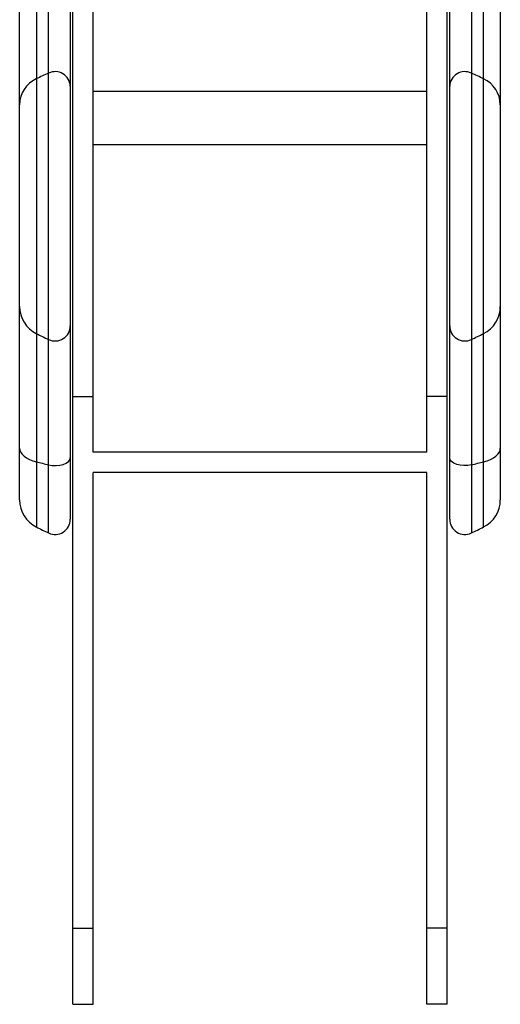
# Model space of a CAD drawing. Extents: x 3373 to 3643, y 1594 to 2429.
# Tile 1 of 8: x 3468 to 3563, y 1594 to 1788. Entities that reach past the tile are written whole.
import ezdxf

# ---------------------------------------------------------------- set-up
doc = ezdxf.new("R2010")
doc.units = 0
doc.header["$LTSCALE"] = 5
doc.layers.get('0').update_dxf_attribs({"linetype": 'CONTINUOUS'})

msp = doc.modelspace()

# ---------------------------------------------------------------- linework, layer by layer
at = {"color": 7, "linetype": 'CONTINUOUS'}
for p, q in [((3478.39, 1713.55), (3478.39, 1828.98)), ((3482.39, 1713.55), (3482.39, 1828.98)), ((3548.39, 1713.55), (3548.39, 1828.98)), ((3552.39, 1713.55), (3552.39, 1828.98)), ((3473.61, 1777.43), (3473.61, 1798.65)), ((3557.17, 1798.65), (3557.17, 1777.43)), ((3471.19, 1797.26), (3471.19, 1776.3)), ((3559.6, 1776.3), (3559.6, 1797.26)), ((3477.89, 1796.06), (3477.89, 1774.84)), ((3552.89, 1774.84), (3552.89, 1796.06)), ((3467.89, 1771.2), (3467.89, 1792.16)), ((3562.89, 1792.16), (3562.89, 1771.2)), ((3473.61, 1724.82), (3473.61, 1777.43)), ((3557.17, 1777.43), (3557.17, 1724.82)), ((3471.19, 1776.3), (3471.19, 1726.01)), ((3559.6, 1726.01), (3559.6, 1776.3)), ((3477.89, 1774.84), (3477.89, 1727.53)), ((3548.39, 1773.8), (3482.39, 1773.8)), ((3552.89, 1727.53), (3552.89, 1774.84)), ((3467.89, 1731.36), (3467.89, 1771.2)), ((3562.89, 1771.2), (3562.89, 1731.36)), ((3482.39, 1763.3), (3548.39, 1763.3)), ((3467.89, 1703.35), (3467.89, 1731.36)), ((3562.89, 1731.36), (3562.89, 1703.35)), ((3477.89, 1727.53), (3477.89, 1701.44)), ((3552.89, 1701.44), (3552.89, 1727.53)), ((3471.19, 1726.01), (3471.19, 1700.68)), ((3473.61, 1700.08), (3473.61, 1724.82)), ((3557.17, 1724.82), (3557.17, 1700.08)), ((3559.6, 1700.68), (3559.6, 1726.01)), ((3478.39, 1608.55), (3478.39, 1713.55)), ((3478.39, 1713.55), (3482.39, 1713.55)), ((3482.39, 1702.55), (3482.39, 1713.55)), ((3548.39, 1702.55), (3548.39, 1713.55)), ((3552.39, 1713.55), (3548.39, 1713.55)), ((3552.39, 1608.55), (3552.39, 1713.55)), ((3467.89, 1693.16), (3467.89, 1703.35)), ((3562.89, 1703.35), (3562.89, 1693.16)), ((3477.89, 1701.44), (3477.89, 1689.33)), ((3548.39, 1702.55), (3482.39, 1702.55)), ((3552.89, 1689.33), (3552.89, 1701.44)), ((3471.19, 1700.68), (3471.19, 1687.8)), ((3473.61, 1686.62), (3473.61, 1700.08)), ((3557.17, 1700.08), (3557.17, 1686.62)), ((3559.6, 1687.8), (3559.6, 1700.68)), ((3482.39, 1608.55), (3482.39, 1698.55)), ((3548.39, 1698.55), (3482.39, 1698.55)), ((3548.39, 1608.55), (3548.39, 1698.55)), ((3478.39, 1593.55), (3478.39, 1608.55)), ((3478.39, 1608.55), (3482.39, 1608.55)), ((3482.39, 1593.55), (3482.39, 1608.55)), ((3548.39, 1593.55), (3548.39, 1608.55)), ((3552.39, 1608.55), (3548.39, 1608.55)), ((3552.39, 1593.55), (3552.39, 1608.55)), ((3478.39, 1593.55), (3482.39, 1593.55)), ((3552.39, 1593.55), (3548.39, 1593.55))]:
    msp.add_line(p, q, dxfattribs=at)
at = {"color": 7, "linetype": 'CONTINUOUS', "flags": 128}
for points in [[(3467.89, 1703.35), (3467.95, 1702.94), (3468.12, 1702.54), (3468.4, 1702.15), (3468.78, 1701.78), (3469.26, 1701.44), (3469.83, 1701.14), (3470.48, 1700.89), (3471.19, 1700.68)], [(3559.6, 1700.68), (3560.31, 1700.89), (3560.96, 1701.14), (3561.52, 1701.44), (3562, 1701.78), (3562.39, 1702.15), (3562.67, 1702.54), (3562.84, 1702.94), (3562.89, 1703.35)], [(3473.61, 1700.08), (3474.33, 1699.97), (3475.08, 1699.94), (3475.82, 1700.01), (3476.5, 1700.17), (3477.08, 1700.41), (3477.52, 1700.72), (3477.8, 1701.07), (3477.89, 1701.44)], [(3557.17, 1700.08), (3556.46, 1699.97), (3555.71, 1699.94), (3554.97, 1700.01), (3554.29, 1700.17), (3553.71, 1700.41), (3553.26, 1700.72), (3552.99, 1701.07), (3552.89, 1701.44)]]:
    msp.add_lwpolyline(points, dxfattribs=at)
at = {"color": 7, "linetype": 'CONTINUOUS'}
for centre, radius, start, end in [((3514.65, 1686.13), 100.1, 114.2025, 115.7353), ((3474.9, 1774.73), 2.99, 2.1321, 115.5325), ((3555.88, 1774.73), 2.99, 64.4675, 177.8679), ((3516.13, 1686.13), 100.1, 64.2647, 65.7975), ((3473.59, 1771.13), 5.7, 114.9819, 179.383), ((3557.19, 1771.13), 5.7, 0.617, 65.0181), ((3473.89, 1731.36), 6, 180, 243.1866), ((3556.89, 1731.36), 6, 296.8134, 0), ((3474.89, 1727.53), 3, 244.766, 0), ((3555.89, 1727.53), 3, 180, 295.234), ((3515.39, 1813.47), 98, 243.1866, 244.766), ((3515.39, 1813.47), 98, 295.234, 296.8134), ((3509.19, 1851.07), 155.12, 255.8197, 256.7426), ((3521.6, 1851.07), 155.12, 283.2574, 284.1803), ((3473.89, 1693.16), 6, 180, 243.1866), ((3556.89, 1693.16), 6, 296.8134, 0), ((3515.39, 1775.27), 98, 243.1866, 244.766), ((3474.89, 1689.33), 3, 244.766, 0), ((3555.89, 1689.33), 3, 180, 295.234), ((3515.39, 1775.27), 98, 295.234, 296.8134)]:
    msp.add_arc(centre, radius, start, end, dxfattribs=at)

doc.saveas('drawing.dxf')
